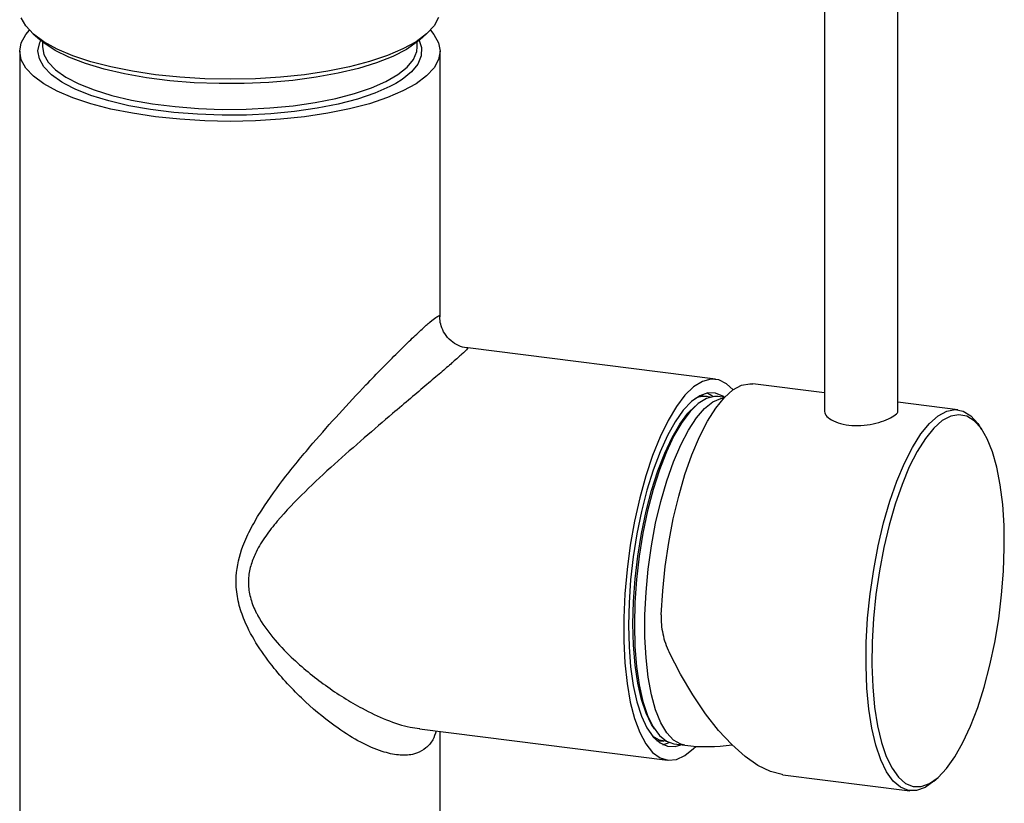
# Paper-space layout '_Dimetric' of a CAD drawing. Header units: millimetres. Extents: x -91 to 85, y -8 to 349.
# Tile 2 of 3: x -23 to 85, y 45 to 130. Entities that reach past the tile are written whole.
import ezdxf

# ---------------------------------------------------------------- set-up
doc = ezdxf.new("R2010")
doc.units = ezdxf.units.MM

psp = doc.layouts.new('_Dimetric')

# ---------------------------------------------------------------- linework, layer by layer
at = {"color": 7, "linetype": 'Continuous', "lineweight": 25}
for p, q in [((65.08, 144.41), (65.08, 87.41)), ((73.08, 87.42), (73.08, 144.41)), ((-21.51, 128.7), (-20.77, 128.04)), ((20.77, 128.04), (21.51, 128.7)), ((-20.5, 127.81), (-20.5, 127.28)), ((20.5, 127.28), (20.5, 127.81)), ((-23, 126.81), (-23, 0)), ((23, 97.77), (23, 126.81)), ((53.14, 90.93), (26.05, 94.35)), ((65.08, 89.43), (57.21, 90.42)), ((52.23, 89.03), (51.44, 89.13)), ((54.12, 88.94), (53.42, 89.03)), ((79.66, 87.59), (73.08, 88.42)), ((82.29, 85.42), (81.94, 85.94)), ((20.76, 52.68), (47.89, 49.26)), ((23, 0), (23, 52.4)), ((46.69, 51.43), (47.48, 51.33)), ((47.39, 50.95), (48.07, 51.18)), ((48.63, 51.03), (49.78, 50.89)), ((60.52, 47.67), (74.41, 45.92)), ((77.03, 46.96), (77.5, 47.37))]:
    psp.add_line(p, q, dxfattribs=at)
at = {"color": 7, "linetype": 'Continuous', "lineweight": 25, "flags": 128}
for points in [[(22.84, 130.49), (22.34, 129.58), (21.51, 128.7), (20.38, 127.85), (18.94, 127.06), (17.23, 126.33), (15.27, 125.68), (13.09, 125.1), (10.71, 124.62), (8.18, 124.24), (5.53, 123.97), (2.8, 123.8), (0.03, 123.74), (-2.75, 123.8), (-5.48, 123.96), (-8.13, 124.24), (-10.67, 124.62), (-13.04, 125.09), (-15.23, 125.66), (-17.2, 126.32), (-18.91, 127.05), (-20.35, 127.84), (-21.5, 128.68), (-22.33, 129.57), (-22.83, 130.48)], [(21.94, 129.11), (22.33, 128.65), (22.83, 127.74), (23, 126.82), (22.84, 125.89), (22.34, 124.98), (21.51, 124.1), (20.38, 123.25), (18.94, 122.46), (17.23, 121.73), (15.27, 121.07), (13.09, 120.5), (10.71, 120.02), (8.18, 119.64), (5.53, 119.37), (2.8, 119.2), (0.03, 119.14), (-2.75, 119.2), (-5.48, 119.36), (-8.13, 119.64), (-10.67, 120.02), (-13.04, 120.49), (-15.23, 121.06), (-17.2, 121.72), (-18.91, 122.45), (-20.35, 123.24), (-21.5, 124.08), (-22.33, 124.96), (-22.83, 125.88), (-23, 126.8), (-22.84, 127.72), (-22.34, 128.63), (-21.94, 129.11)], [(-17.97, 123.19), (-18.39, 123.43), (-19.53, 124.24), (-20.36, 125.09), (-20.85, 125.97), (-21, 126.87), (-20.8, 127.76), (-20.7, 127.98)], [(20.77, 128.04), (20.51, 127.83), (19.32, 127.01), (17.83, 126.24), (16.06, 125.55), (14.06, 124.93), (11.84, 124.4), (9.44, 123.96), (6.9, 123.62), (4.26, 123.39), (1.55, 123.27), (-1.18, 123.27), (-3.9, 123.37), (-6.56, 123.58), (-9.11, 123.91), (-11.53, 124.33), (-13.77, 124.85), (-15.81, 125.46), (-17.61, 126.15), (-19.13, 126.9), (-20.37, 127.71), (-20.77, 128.04)], [(-20.5, 127.28), (-20.35, 126.46), (-19.87, 125.6), (-19.07, 124.77), (-17.95, 123.98), (-16.54, 123.24), (-14.85, 122.57), (-12.92, 121.97), (-10.78, 121.47), (-8.46, 121.06), (-6, 120.75), (-3.45, 120.54), (-0.84, 120.45), (1.79, 120.47), (4.39, 120.6), (6.91, 120.85), (9.32, 121.19), (11.58, 121.64), (13.65, 122.18), (15.49, 122.8), (17.08, 123.5), (18.39, 124.26), (19.4, 125.07), (20.09, 125.91), (20.45, 126.78), (20.5, 127.28)], [(20.7, 127.98), (20.97, 127.2), (20.94, 126.3), (20.58, 125.41), (19.87, 124.54), (18.84, 123.72), (18.15, 123.28)], [(18.15, 123.28), (17.5, 122.94), (15.87, 122.22), (13.98, 121.58), (11.86, 121.03), (9.55, 120.57), (7.08, 120.22), (4.49, 119.97), (1.83, 119.83), (-0.86, 119.81), (-3.53, 119.91), (-6.15, 120.11), (-8.67, 120.43), (-11.04, 120.85), (-13.24, 121.37), (-15.21, 121.98), (-16.94, 122.67), (-17.97, 123.19)], [(55.06, 89.76), (54.36, 90.42), (53.52, 90.85), (52.62, 90.94), (51.7, 90.69), (50.75, 90.1), (49.8, 89.18), (48.86, 87.94), (47.95, 86.42), (47.08, 84.62), (46.26, 82.59), (45.52, 80.35), (44.86, 77.95), (44.29, 75.41), (43.82, 72.79), (43.47, 70.12), (43.22, 67.46), (43.1, 64.83), (43.1, 62.29), (43.22, 59.89), (43.47, 57.64), (43.82, 55.61), (44.29, 53.81), (44.86, 52.28), (45.52, 51.04), (46.26, 50.11), (47.08, 49.52), (47.95, 49.26), (48.86, 49.34), (49.8, 49.76), (50.75, 50.52), (51, 50.77)], [(54.12, 88.94), (53.96, 89.06), (53.15, 89.41), (52.3, 89.43), (51.41, 89.12), (50.51, 88.48), (49.61, 87.53), (48.73, 86.28), (47.87, 84.76), (47.07, 82.98), (46.32, 80.98), (45.64, 78.8), (45.04, 76.47), (44.54, 74.02), (44.14, 71.52), (43.85, 68.98), (43.68, 66.47), (43.62, 64.02), (43.68, 61.67), (43.85, 59.47), (44.14, 57.44), (44.54, 55.64), (45.04, 54.08), (45.64, 52.8), (46.32, 51.81), (47.07, 51.14), (47.87, 50.79), (48.73, 50.77), (49.34, 50.94)], [(47.2, 65.16), (47.36, 67.79), (47.63, 70.44), (48.02, 73.08), (48.52, 75.67), (49.11, 78.15), (49.79, 80.5), (50.55, 82.67), (51.38, 84.62), (52.26, 86.34), (53.17, 87.78), (54.11, 88.93), (55.05, 89.76), (55.99, 90.27), (56.91, 90.44), (57.21, 90.42)], [(53.42, 89.03), (53.03, 89.05), (52.15, 88.83), (51.25, 88.28), (50.35, 87.4), (49.46, 86.21), (48.59, 84.74), (47.77, 83), (47.01, 81.03), (46.32, 78.86), (45.71, 76.54), (45.2, 74.1), (44.79, 71.58), (44.5, 69.04), (44.32, 66.52), (44.26, 64.06)], [(49.78, 50.89), (49.33, 51), (48.53, 51.46), (47.8, 52.25), (47.15, 53.35), (46.59, 54.75), (46.13, 56.42), (45.78, 58.33), (45.54, 60.44), (45.42, 62.72), (45.42, 65.14), (45.54, 67.63), (45.78, 70.17), (46.13, 72.7), (46.59, 75.18), (47.15, 77.57), (47.8, 79.82), (48.53, 81.89), (49.33, 83.75), (50.17, 85.36), (51.05, 86.7), (51.95, 87.73), (52.85, 88.45), (53.74, 88.84), (54.08, 88.89)], [(52.84, 89.03), (52.56, 89.24), (52.23, 89.42)], [(44.11, 64.17), (44.17, 66.6), (44.35, 69.09), (44.64, 71.59), (45.04, 74.07), (45.55, 76.48), (46.15, 78.77), (46.83, 80.91), (47.58, 82.86), (48.39, 84.57), (49.24, 86.03), (50.12, 87.2), (50.91, 87.98)], [(77.03, 46.96), (76.08, 46.28), (75.15, 45.94), (74.25, 45.95), (73.39, 46.29), (72.59, 46.97), (71.87, 47.98), (71.23, 49.29), (70.68, 50.89), (70.24, 52.75), (69.91, 54.85), (69.7, 57.13), (69.61, 59.58), (69.64, 62.14), (69.79, 64.78), (70.06, 67.45), (70.45, 70.11), (70.94, 72.71), (71.54, 75.22), (72.22, 77.59), (72.98, 79.78), (73.81, 81.75), (74.69, 83.48), (75.61, 84.94), (76.56, 86.1), (77.51, 86.93), (78.45, 87.44), (79.37, 87.61), (80.25, 87.44), (81.08, 86.92), (81.84, 86.08), (81.94, 85.94)], [(77.5, 47.37), (78.43, 48.35), (79.34, 49.62), (80.22, 51.18), (81.06, 52.99), (81.83, 55.03), (82.54, 57.26), (83.17, 59.64), (83.7, 62.14), (84.13, 64.72), (84.45, 67.33), (84.65, 69.92), (84.74, 72.47), (84.71, 74.92), (84.57, 77.23), (84.3, 79.37), (83.93, 81.3), (83.44, 83), (82.86, 84.42), (82.2, 85.56), (81.45, 86.38), (80.64, 86.88), (79.78, 87.05), (78.88, 86.89), (77.96, 86.4), (77.03, 85.58), (76.11, 84.45), (75.22, 83.03), (74.35, 81.34), (73.55, 79.41), (72.8, 77.27), (72.13, 74.96), (71.55, 72.51), (71.07, 69.97), (70.7, 67.37), (70.43, 64.77), (70.28, 62.19), (70.25, 59.69), (70.34, 57.3), (70.55, 55.07), (70.87, 53.03), (71.3, 51.21), (71.83, 49.65), (72.46, 48.37), (73.16, 47.39), (73.94, 46.72), (74.78, 46.38), (75.66, 46.38), (76.57, 46.71), (77.5, 47.37)], [(46.46, 52.67), (46.15, 53.16), (45.55, 54.39), (45.04, 55.91), (44.64, 57.68), (44.35, 59.67), (44.17, 61.85), (44.11, 64.17)], [(44.26, 64.06), (44.32, 61.71), (44.5, 59.5), (44.79, 57.49), (45.2, 55.69), (45.71, 54.16), (46.32, 52.9), (47.01, 51.96), (47.77, 51.33), (48.59, 51.04), (48.63, 51.03)], [(60.52, 47.67), (60.45, 47.68), (59.15, 48.02), (57.78, 48.69), (56.37, 49.67), (54.93, 50.96), (53.48, 52.52), (52.05, 54.34), (50.65, 56.4), (49.32, 58.65), (48.07, 61.06)], [(47.8, 51.31), (47.03, 51.44), (46.25, 51.89)]]:
    psp.add_lwpolyline(points, dxfattribs=at)
at = {"color": 7, "linetype": 'Continuous', "lineweight": 25}
for centre, radius, start, end in [((51.95, 86.72), 2.33, 75.0965, 116.7254), ((52.18, 69.89), 19.15, 262.8192, 278.3137)]:
    psp.add_arc(centre, radius, start, end, dxfattribs=at)
for points, knots in [([(22.59, 52.45), (22.47, 52.12), (22.21, 51.36), (21.48, 50.54), (20.68, 50.08), (19.68, 49.8), (18.46, 49.76), (16.55, 50.18), (14.31, 51.16), (11.47, 52.91), (8.22, 55.56), (5.24, 58.7), (3, 61.75), (1.68, 64.16), (0.91, 66.43), (0.67, 68.08), (0.69, 70.19), (1.21, 72.32), (2.31, 74.69), (3.84, 77.27), (6.1, 80.36), (9, 83.86), (11.98, 87.21), (14.55, 89.96), (16.7, 92.18), (18.36, 93.85), (19.84, 95.3), (21.03, 96.43), (21.95, 97.24), (22.46, 97.64), (22.84, 97.88), (23.03, 97.95), (22.98, 97.8), (22.97, 97.77)], [0, 0, 0, 0, 0.021045, 0.047652, 0.075044, 0.085486, 0.117405, 0.150366, 0.190582, 0.231915, 0.291129, 0.352084, 0.388176, 0.424845, 0.447903, 0.471583, 0.482545, 0.521507, 0.54665, 0.57213, 0.622557, 0.673969, 0.721625, 0.770465, 0.801151, 0.832473, 0.861606, 0.891628, 0.918473, 0.946121, 0.958463, 0.991657, 1, 1, 1, 1]), ([(26.04, 94.35), (25.99, 94.35), (25.64, 94.36), (24.98, 94.6), (24.15, 95.11), (23.49, 95.87), (23.11, 96.71), (22.97, 97.36), (22.98, 97.7), (22.99, 97.79)], [0, 0, 0, 0, 0.032801, 0.212634, 0.402259, 0.612925, 0.791958, 0.949086, 1, 1, 1, 1]), ([(26.05, 94.34), (26.03, 94.31), (26, 94.24), (25.43, 93.71), (24.77, 93.12), (23.98, 92.43), (23.1, 91.67), (21.56, 90.36), (19.78, 88.84), (17.49, 86.9), (14.67, 84.5), (11.42, 81.64), (8.17, 78.63), (5.64, 76.01), (3.89, 73.79), (2.92, 72.22), (2.28, 70.68), (2.03, 69.45), (2.01, 68.17), (2.24, 66.85), (2.69, 65.75), (3.45, 64.31), (4.67, 62.62), (7.16, 60.01), (10.47, 57.32), (14.04, 55.08), (17.15, 53.62), (19.3, 52.89), (20.42, 52.76), (20.77, 52.72)], [0, 0, 0, 0, 0.040232, 0.077793, 0.116829, 0.120318, 0.155213, 0.19122, 0.227904, 0.265413, 0.322021, 0.380196, 0.438972, 0.498821, 0.526794, 0.555141, 0.5755, 0.596493, 0.607901, 0.629812, 0.6527, 0.657478, 0.697985, 0.739508, 0.809296, 0.880931, 0.929023, 0.978269, 1, 1, 1, 1]), ([(65.05, 87.51), (65.08, 87.34), (65.14, 86.99), (65.78, 86.46), (66.78, 86.05), (68.04, 85.85), (69.4, 85.87), (70.73, 86.11), (71.89, 86.48), (72.71, 86.92), (73.13, 87.28), (73.09, 87.45), (73.08, 87.5)], [0, 0, 0, 0, 0.097244, 0.20443, 0.312499, 0.419237, 0.524496, 0.630437, 0.738141, 0.845974, 0.952122, 1, 1, 1, 1]), ([(47.2, 65.16), (47.17, 64.45), (47.23, 63.75), (47.45, 62.72), (47.54, 62.38), (47.78, 61.71), (47.91, 61.38), (48.07, 61.06)], [0, 0, 0, 0, 0.5, 0.5, 0.75, 0.75, 1, 1, 1, 1])]:
    psp.add_open_spline(points, degree=3, knots=knots, dxfattribs=at)

doc.saveas('drawing.dxf')
